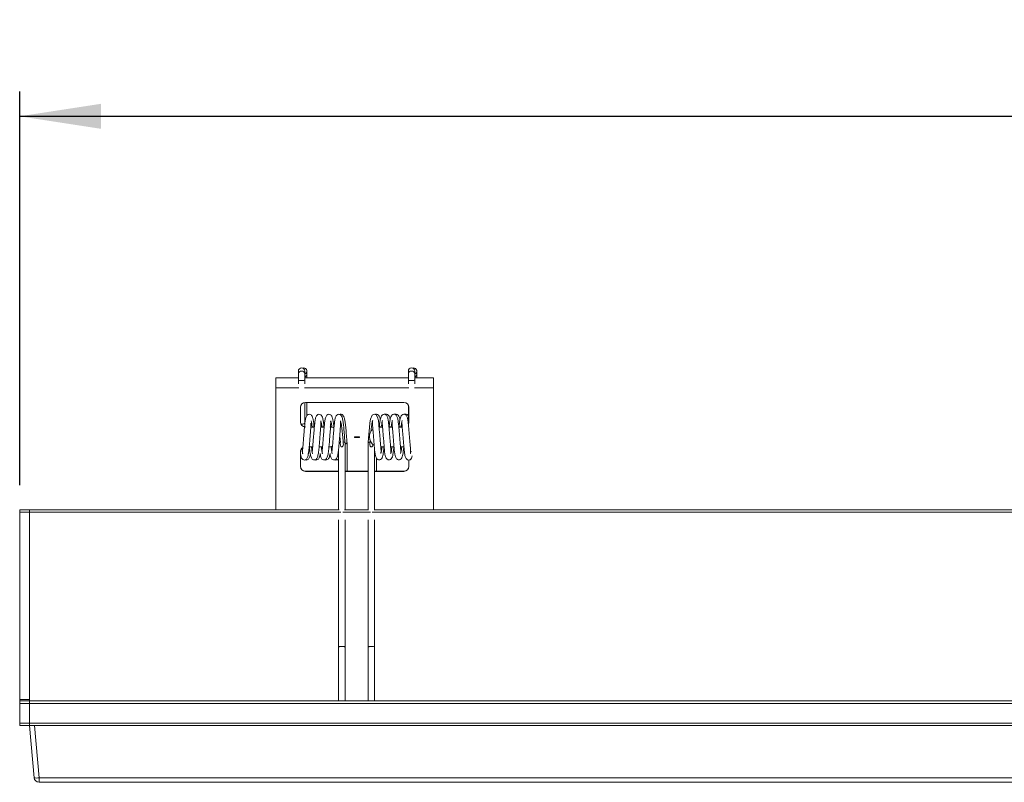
# Model space of a CAD drawing. Header units: millimetres. Extents: x 14 to 402, y 54 to 274.
# Tile 3 of 6: x 57 to 97, y 243 to 274. Entities that reach past the tile are written whole.
import ezdxf

# ---------------------------------------------------------------- set-up
doc = ezdxf.new("R2010")
doc.units = ezdxf.units.MM
doc.layers.add('SLD-0', color=179, linetype='Continuous')
doc.styles.add('SLDTEXTSTYLE0', font='TXT', dxfattribs={"width": 0.75})
doc.dimstyles.new('SLDDIMSTYLE1', dxfattribs={"dimtxt": 3, "dimasz": 3.302, "dimexe": 0, "dimexo": 0.0625, "dimgap": 0.75, "dimtad": 1, "dimdec": 1, "dimlfac": 5, "dimrnd": 1e-09, "dimzin": 12, "dimdsep": 46, "dimtxsty": 'SLDTEXTSTYLE0', "dimsah": 1, "dimcen": 0.09, "dimadec": 0, "dimazin": 3, "dimtfac": 1, "dimtdec": 1, "dimtofl": 0, "dimtmove": 0, "dimatfit": 3, "dimfxl": 1, "dimfrac": 2, "dimtolj": 1, "dimtzin": 12, "dimarcsym": 0})

# ---------------------------------------------------------------- blocks, each defined once
blk = doc.blocks.new('_D_3')
at = {"layer": 'SLD-0'}
for p, q in [((57.109, 255.002), (57.109, 270.971)), ((402.309, 255.002), (402.309, 270.971)), ((57.109, 269.971), (402.309, 269.971))]:
    blk.add_line(p, q, dxfattribs=at)
for points in [[(57.109, 269.971), (60.411, 269.463), (60.411, 270.479)], [(402.309, 269.971), (399.007, 270.479), (399.007, 269.463)]]:
    blk.add_solid(points, dxfattribs=at)
at = {"layer": 'SLD-0', "insert": (215.367, 273.838), "char_height": 3, "attachment_point": 1, "style": 'SLDTEXTSTYLE0'}
blk.add_mtext('1726', dxfattribs=at)

msp = doc.modelspace()

# ---------------------------------------------------------------- linework, layer by layer
at = {"color": 7, "linetype": 'Continuous', "lineweight": 15}
for p, q in [((68.426, 259.63), (68.426, 259.506)), ((68.639, 259.757), (68.597, 259.75)), ((68.686, 259.506), (68.686, 259.63)), ((68.769, 259.506), (68.769, 259.63)), ((72.89, 259.63), (72.89, 259.506)), ((73.103, 259.757), (73.061, 259.75)), ((73.15, 259.506), (73.15, 259.63)), ((73.233, 259.506), (73.233, 259.63)), ((67.509, 259.361), (67.509, 258.954)), ((67.509, 259.361), (68.426, 259.361)), ((68.426, 259.269), (68.426, 259.107)), ((68.686, 259.361), (72.89, 259.361)), ((68.686, 259.107), (68.686, 259.269)), ((72.89, 259.269), (72.89, 259.107)), ((73.15, 259.361), (73.909, 259.361)), ((73.15, 259.107), (73.15, 259.269)), ((73.909, 259.361), (73.909, 258.954)), ((67.509, 258.954), (67.509, 254.002)), ((73.909, 258.954), (73.909, 254.002)), ((68.686, 257.502), (68.686, 258.36)), ((72.709, 258.361), (68.709, 258.361)), ((68.769, 257.814), (68.769, 258.361)), ((68.509, 258.161), (68.509, 257.561)), ((72.89, 258.244), (72.89, 257.502)), ((72.909, 257.561), (72.909, 258.161)), ((68.931, 257.361), (69.074, 257.361)), ((69.01, 257.364), (69.074, 257.364)), ((69.331, 257.361), (69.474, 257.361)), ((69.41, 257.364), (69.474, 257.364)), ((71.705, 257.364), (71.705, 257.361)), ((71.705, 257.364), (71.767, 257.364)), ((71.705, 257.361), (71.843, 257.361)), ((72.102, 257.364), (72.167, 257.364)), ((72.103, 257.361), (72.243, 257.361)), ((72.502, 257.364), (72.567, 257.364)), ((72.503, 257.361), (72.643, 257.361)), ((70.109, 256.968), (70.109, 256.965)), ((70.109, 256.965), (70.109, 256.957)), ((70.319, 254.002), (70.319, 256.719)), ((70.4, 255.564), (70.4, 256.719)), ((70.909, 256.963), (70.709, 256.963)), ((70.709, 256.963), (70.709, 256.939)), ((70.709, 256.939), (70.909, 256.939)), ((70.909, 256.963), (70.909, 256.939)), ((71.259, 256.719), (71.259, 254.002)), ((71.309, 256.968), (71.309, 256.965)), ((71.309, 256.957), (71.309, 256.965)), ((71.333, 256.753), (71.332, 256.753)), ((68.509, 256.361), (68.509, 255.761)), ((69.007, 256.561), (68.867, 256.561)), ((69.407, 256.561), (69.267, 256.561)), ((69.713, 256.561), (69.667, 256.561)), ((70.059, 256.476), (70.059, 254.002)), ((71.519, 254.002), (71.519, 256.482)), ((71.91, 256.561), (71.77, 256.561)), ((72.31, 256.561), (72.17, 256.561)), ((72.709, 256.561), (72.57, 256.561)), ((72.983, 256.314), (73, 256.385)), ((71.6, 255.564), (71.6, 256.1)), ((72.909, 255.761), (72.909, 256.024)), ((68.709, 255.564), (68.709, 255.561)), ((68.709, 255.564), (70.059, 255.564)), ((68.709, 255.561), (70.059, 255.561)), ((70.319, 255.564), (71.259, 255.564)), ((70.319, 255.561), (71.259, 255.561)), ((71.519, 255.564), (72.709, 255.564)), ((71.519, 255.561), (72.709, 255.561)), ((72.709, 255.564), (72.709, 255.561)), ((57.109, 254.002), (57.509, 254.002)), ((57.109, 253.902), (57.109, 254.002)), ((57.509, 253.902), (57.109, 253.902)), ((57.109, 246.302), (57.109, 253.902)), ((57.509, 254.002), (57.509, 253.902)), ((57.509, 254.002), (70.079, 254.002)), ((57.509, 246.302), (57.509, 253.902)), ((70.298, 254.002), (71.279, 254.002)), ((71.498, 254.002), (388.059, 254.002)), ((70.059, 253.588), (70.059, 248.439)), ((70.319, 248.439), (70.319, 253.588)), ((71.259, 253.588), (71.259, 248.439)), ((71.519, 248.439), (71.519, 253.588)), ((70.059, 248.439), (70.059, 246.242)), ((70.319, 246.242), (70.319, 248.439)), ((71.259, 248.439), (71.259, 246.242)), ((71.519, 246.242), (71.519, 248.439)), ((57.109, 246.302), (57.509, 246.302)), ((57.109, 246.242), (57.109, 246.302)), ((57.509, 246.302), (57.509, 246.242)), ((57.109, 246.242), (57.509, 246.242)), ((57.109, 246.142), (57.109, 246.242)), ((57.509, 246.142), (57.109, 246.142)), ((57.109, 245.342), (57.109, 246.142)), ((57.509, 246.242), (57.509, 246.142)), ((57.509, 246.242), (401.909, 246.242)), ((57.509, 245.342), (57.509, 246.142)), ((401.909, 246.142), (57.509, 246.142)), ((57.109, 245.342), (57.509, 245.342)), ((57.109, 245.242), (57.109, 245.342)), ((57.509, 245.242), (57.109, 245.242)), ((57.509, 245.342), (57.509, 245.242)), ((57.509, 245.342), (401.909, 245.342)), ((57.694, 243.124), (57.509, 245.242)), ((57.708, 245.242), (57.509, 245.242)), ((57.708, 245.242), (57.893, 243.124)), ((114.709, 245.242), (57.708, 245.242)), ((57.893, 243.124), (114.524, 243.124)), ((57.893, 243.124), (57.893, 242.942)), ((114.524, 242.942), (57.893, 242.942))]:
    msp.add_line(p, q, dxfattribs=at)
at = {"color": 8, "linetype": 'Continuous', "lineweight": 15}
for p, q in [((67.509, 258.954), (68.44, 258.954)), ((68.672, 258.954), (72.904, 258.954)), ((73.136, 258.954), (73.909, 258.954)), ((69.713, 257.364), (69.713, 257.361)), ((57.509, 253.902), (70.148, 253.902)), ((70.229, 253.902), (71.349, 253.902)), ((71.428, 253.902), (388.065, 253.902))]:
    msp.add_line(p, q, dxfattribs=at)
at = {"color": 8, "linetype": 'Continuous', "lineweight": 15, "flags": 128}
for points in [[(68.426, 259.269), (68.426, 259.269), (68.436, 259.258), (68.464, 259.25), (68.507, 259.244), (68.556, 259.242)], [(68.556, 259.242), (68.606, 259.244), (68.648, 259.25), (68.677, 259.258), (68.686, 259.269), (68.686, 259.269)], [(72.89, 259.269), (72.89, 259.269), (72.9, 259.258), (72.928, 259.25), (72.971, 259.244), (73.02, 259.242)], [(73.02, 259.242), (73.07, 259.244), (73.112, 259.25), (73.141, 259.258), (73.15, 259.269), (73.15, 259.269)]]:
    msp.add_lwpolyline(points, dxfattribs=at)
at = {"color": 7, "linetype": 'Continuous', "lineweight": 15, "flags": 128}
for points in [[(71.767, 256.285), (71.779, 256.302), (71.784, 256.388), (71.778, 256.477), (71.772, 256.533), (71.747, 256.822), (71.73, 257.041), (71.712, 257.261), (71.693, 257.462), (71.673, 257.629), (71.643, 257.761), (71.579, 257.855), (71.505, 257.88), (71.426, 257.841), (71.355, 257.68), (71.33, 257.533), (71.309, 257.33), (71.287, 257.069), (71.274, 256.905), (71.261, 256.726), (71.261, 256.726)], [(70.244, 256.753), (70.287, 256.743), (70.313, 256.73), (70.319, 256.719)], [(70.33, 256.686), (70.363, 256.692), (70.391, 256.704), (70.401, 256.719), (70.395, 256.727)]]:
    msp.add_lwpolyline(points, dxfattribs=at)
at = {"color": 7, "linetype": 'Continuous', "lineweight": 15}
for centre, radius, start, end in [((68.555, 259.628), 0.129, 89.3765, 179.3688), ((68.558, 259.628), 0.129, 0.6312, 90.6183), ((68.641, 259.63), 0.127, 290.8883, 91.2027), ((73.019, 259.628), 0.129, 89.3817, 179.3688), ((73.022, 259.628), 0.129, 0.6312, 90.6183), ((73.105, 259.63), 0.127, 290.881, 91.21), ((68.709, 258.161), 0.2, 90, 180), ((72.709, 258.161), 0.2, 0, 90), ((68.709, 257.564), 0.2, 180, 270), ((68.709, 257.561), 0.2, 180, 270), ((72.709, 257.561), 0.2, 339.1036, 0), ((72.709, 257.564), 0.2, 342.2463, 0), ((69.713, 256.968), 0.396, 66.3569, 90), ((69.713, 256.965), 0.396, 66.1055, 90), ((71.705, 256.968), 0.396, 131.3045, 180), ((71.705, 256.965), 0.396, 131.2467, 180), ((71.326, 256.667), 0.0861, 85.6733, 136.6469), ((71.705, 256.957), 0.396, 180, 239.6589), ((68.709, 256.361), 0.2, 121.8625, 180), ((69.713, 256.957), 0.396, 270, 284.6747), ((68.709, 255.764), 0.2, 180, 270), ((68.709, 255.761), 0.2, 180, 270), ((72.709, 255.764), 0.2, 270, 0), ((72.709, 255.761), 0.2, 270, 0), ((57.793, 243.701), 0.585, 260.1965, 279.8035), ((57.893, 243.142), 0.2, 185, 270)]:
    msp.add_arc(centre, radius, start, end, dxfattribs=at)
at = {"color": 8, "linetype": 'Continuous', "lineweight": 15}
for centre, radius, start, end in [((68.554, 259.505), 0.128, 89.0832, 180.0526), ((68.558, 259.505), 0.128, 0.4041, 90.8239), ((68.641, 259.507), 0.128, 291.1516, 359.5474), ((73.019, 259.504), 0.129, 89.3485, 179.7873), ((73.022, 259.505), 0.128, 0.4041, 90.8239), ((73.105, 259.507), 0.128, 291.1516, 359.5474)]:
    msp.add_arc(centre, radius, start, end, dxfattribs=at)
at = {"color": 7, "linetype": 'Continuous', "lineweight": 15}
for points, knots in [([(68.426, 259.506), (68.426, 259.498), (68.426, 259.486), (68.426, 259.452), (68.426, 259.42), (68.426, 259.383), (68.426, 259.333), (68.426, 259.294), (68.426, 259.269)], [0, 0, 0, 0, 0.239458, 0.36836, 0.500002, 0.63164, 0.760542, 1, 1, 1, 1]), ([(68.686, 259.269), (68.686, 259.294), (68.686, 259.333), (68.686, 259.383), (68.686, 259.42), (68.686, 259.452), (68.686, 259.486), (68.686, 259.498), (68.686, 259.506)], [0, 0, 0, 0, 0.239458, 0.36836, 0.499998, 0.63164, 0.760542, 1, 1, 1, 1]), ([(68.769, 259.361), (68.769, 259.368), (68.769, 259.389), (68.769, 259.42), (68.769, 259.452), (68.769, 259.486), (68.769, 259.498), (68.769, 259.506)], [0, 0, 0, 0, 0.10183, 0.289013, 0.476205, 0.659498, 1, 1, 1, 1]), ([(72.89, 259.506), (72.89, 259.498), (72.89, 259.486), (72.89, 259.452), (72.89, 259.42), (72.89, 259.383), (72.89, 259.333), (72.89, 259.294), (72.89, 259.269)], [0, 0, 0, 0, 0.239458, 0.36836, 0.500002, 0.63164, 0.760542, 1, 1, 1, 1]), ([(73.15, 259.269), (73.15, 259.294), (73.15, 259.333), (73.15, 259.383), (73.15, 259.42), (73.15, 259.452), (73.15, 259.486), (73.15, 259.498), (73.15, 259.506)], [0, 0, 0, 0, 0.239458, 0.36836, 0.499998, 0.63164, 0.760542, 1, 1, 1, 1]), ([(73.233, 259.361), (73.233, 259.368), (73.233, 259.389), (73.233, 259.42), (73.233, 259.452), (73.233, 259.486), (73.233, 259.498), (73.233, 259.506)], [0, 0, 0, 0, 0.10183, 0.289013, 0.476205, 0.659498, 1, 1, 1, 1]), ([(70.398, 256.728), (70.395, 256.775), (70.385, 256.914), (70.365, 257.165), (70.343, 257.416), (70.321, 257.606), (70.292, 257.736), (70.258, 257.818), (70.197, 257.874), (70.145, 257.895), (70.114, 257.869), (70.107, 257.864)], [0, 0, 0, 0, 0.090097, 0.266473, 0.430049, 0.57037, 0.690027, 0.78721, 0.858534, 0.970414, 1, 1, 1, 1]), ([(71.751, 257.654), (71.75, 257.661), (71.742, 257.716), (71.717, 257.802), (71.639, 257.877), (71.585, 257.893), (71.557, 257.869), (71.551, 257.864)], [0, 0, 0, 0, 0.04945, 0.371829, 0.663881, 0.934611, 1, 1, 1, 1]), ([(72.151, 257.654), (72.15, 257.661), (72.142, 257.716), (72.117, 257.802), (72.039, 257.877), (71.985, 257.893), (71.957, 257.869), (71.951, 257.864)], [0, 0, 0, 0, 0.04945, 0.371829, 0.663881, 0.934604, 1, 1, 1, 1]), ([(72.551, 257.654), (72.55, 257.661), (72.542, 257.716), (72.517, 257.802), (72.439, 257.877), (72.385, 257.893), (72.357, 257.869), (72.351, 257.864)], [0, 0, 0, 0, 0.049449, 0.371827, 0.663884, 0.934604, 1, 1, 1, 1]), ([(72.89, 257.816), (72.873, 257.836), (72.834, 257.881), (72.785, 257.893), (72.757, 257.869), (72.751, 257.864)], [0, 0, 0, 0, 0.396629, 0.882607, 1, 1, 1, 1]), ([(68.509, 256.291), (68.516, 256.243), (68.533, 256.141), (68.576, 256.062), (68.624, 256.021), (68.718, 256.021), (68.766, 256.065), (68.812, 256.16), (68.844, 256.322), (68.864, 256.514), (68.881, 256.712), (68.896, 256.902), (68.91, 257.076), (68.923, 257.232), (68.932, 257.373), (68.937, 257.472), (68.936, 257.507), (68.935, 257.515)], [0, 0, 0, 0, 0.076996, 0.162702, 0.217935, 0.249916, 0.30692, 0.395157, 0.486061, 0.571985, 0.654741, 0.725893, 0.785599, 0.849774, 0.905939, 0.979316, 1, 1, 1, 1]), ([(69.065, 257.364), (69.065, 257.367), (69.058, 257.444), (69.044, 257.563), (69.019, 257.705), (68.987, 257.796), (68.936, 257.864), (68.859, 257.892), (68.777, 257.851), (68.716, 257.733), (68.696, 257.582), (68.675, 257.39), (68.654, 257.134), (68.633, 256.867), (68.615, 256.646), (68.601, 256.498), (68.591, 256.403), (68.587, 256.333), (68.59, 256.283), (68.6, 256.28), (68.603, 256.279)], [0, 0, 0, 0, 0.002407, 0.074305, 0.135779, 0.187208, 0.226761, 0.282774, 0.340417, 0.404156, 0.474492, 0.553577, 0.634785, 0.719546, 0.791353, 0.842492, 0.87074, 0.914916, 0.973933, 1, 1, 1, 1]), ([(68.871, 256.58), (68.876, 256.525), (68.891, 256.369), (68.92, 256.183), (68.97, 256.067), (69.024, 256.019), (69.131, 256.024), (69.178, 256.081), (69.225, 256.203), (69.253, 256.399), (69.273, 256.613), (69.29, 256.828), (69.305, 257.023), (69.319, 257.189), (69.33, 257.34), (69.338, 257.479), (69.337, 257.573), (69.334, 257.586), (69.334, 257.587)], [0, 0, 0, 0, 0.056988, 0.163112, 0.244578, 0.295912, 0.326249, 0.383995, 0.468547, 0.549854, 0.628037, 0.698555, 0.757138, 0.810195, 0.856326, 0.920158, 0.998187, 1, 1, 1, 1]), ([(68.983, 257.364), (68.978, 257.409), (68.965, 257.528), (68.951, 257.579), (68.942, 257.61)], [0, 0, 0, 0, 0.374717, 1, 1, 1, 1]), ([(69.465, 257.364), (69.465, 257.367), (69.458, 257.444), (69.444, 257.563), (69.419, 257.705), (69.387, 257.796), (69.336, 257.864), (69.259, 257.892), (69.177, 257.851), (69.116, 257.733), (69.097, 257.582), (69.075, 257.39), (69.054, 257.134), (69.033, 256.867), (69.015, 256.646), (69.001, 256.498), (68.991, 256.403), (68.987, 256.333), (68.99, 256.283), (69, 256.28), (69.003, 256.279)], [0, 0, 0, 0, 0.002408, 0.074306, 0.13578, 0.187209, 0.226762, 0.282773, 0.340417, 0.404155, 0.474492, 0.553576, 0.634784, 0.719546, 0.791353, 0.842492, 0.87074, 0.914916, 0.973933, 1, 1, 1, 1]), ([(69.312, 256.276), (69.317, 256.242), (69.332, 256.144), (69.37, 256.068), (69.424, 256.019), (69.531, 256.024), (69.578, 256.081), (69.625, 256.203), (69.653, 256.399), (69.673, 256.613), (69.69, 256.828), (69.705, 257.023), (69.719, 257.189), (69.73, 257.34), (69.738, 257.479), (69.737, 257.573), (69.734, 257.586), (69.734, 257.587)], [0, 0, 0, 0, 0.0480087, 0.1406786, 0.1990731, 0.2335829, 0.2992704, 0.395452, 0.4879417, 0.5768786, 0.6570954, 0.7237357, 0.7840901, 0.8365654, 0.909177, 0.9979372, 1, 1, 1, 1]), ([(69.383, 257.364), (69.378, 257.409), (69.365, 257.528), (69.351, 257.579), (69.342, 257.61)], [0, 0, 0, 0, 0.374714, 1, 1, 1, 1]), ([(69.87, 257.311), (69.868, 257.332), (69.86, 257.428), (69.844, 257.563), (69.819, 257.705), (69.787, 257.796), (69.736, 257.864), (69.659, 257.892), (69.577, 257.851), (69.516, 257.733), (69.497, 257.582), (69.475, 257.39), (69.454, 257.134), (69.433, 256.867), (69.415, 256.646), (69.401, 256.498), (69.391, 256.403), (69.387, 256.333), (69.39, 256.283), (69.4, 256.28), (69.403, 256.279)], [0, 0, 0, 0, 0.019204, 0.089891, 0.15033, 0.200893, 0.23978, 0.29485, 0.351522, 0.414188, 0.48334, 0.561093, 0.640934, 0.724268, 0.794866, 0.845144, 0.872917, 0.916349, 0.974372, 1, 1, 1, 1]), ([(69.712, 256.276), (69.717, 256.242), (69.732, 256.144), (69.77, 256.068), (69.824, 256.019), (69.931, 256.024), (69.978, 256.081), (70.025, 256.203), (70.053, 256.399), (70.073, 256.613), (70.09, 256.828), (70.105, 257.023), (70.119, 257.189), (70.13, 257.34), (70.138, 257.479), (70.137, 257.573), (70.134, 257.586), (70.134, 257.587)], [0, 0, 0, 0, 0.0480092, 0.1406791, 0.1990737, 0.2335836, 0.2992695, 0.395452, 0.4879418, 0.5768783, 0.6570952, 0.7237355, 0.78409, 0.8365655, 0.909177, 0.9979372, 1, 1, 1, 1]), ([(69.786, 257.345), (69.78, 257.397), (69.765, 257.524), (69.751, 257.578), (69.742, 257.61)], [0, 0, 0, 0, 0.409567, 1, 1, 1, 1]), ([(70.316, 256.726), (70.314, 256.76), (70.306, 256.882), (70.287, 257.114), (70.266, 257.367), (70.244, 257.564), (70.219, 257.705), (70.187, 257.796), (70.136, 257.864), (70.059, 257.892), (69.977, 257.851), (69.916, 257.733), (69.896, 257.582), (69.875, 257.39), (69.854, 257.134), (69.833, 256.867), (69.815, 256.646), (69.801, 256.498), (69.791, 256.403), (69.787, 256.333), (69.79, 256.283), (69.8, 256.28), (69.803, 256.279)], [0, 0, 0, 0, 0.027333, 0.099916, 0.168628, 0.228547, 0.279778, 0.322638, 0.3556, 0.402279, 0.450318, 0.503436, 0.562053, 0.627961, 0.695637, 0.766276, 0.826118, 0.868736, 0.892278, 0.929093, 0.978276, 1, 1, 1, 1]), ([(70.244, 256.753), (70.236, 256.844), (70.219, 257.025), (70.193, 257.291), (70.168, 257.508), (70.151, 257.576), (70.142, 257.61)], [0, 0, 0, 0, 0.2509096, 0.4999297, 0.7491922, 1, 1, 1, 1]), ([(71.433, 257.606), (71.425, 257.57), (71.409, 257.503), (71.389, 257.338), (71.378, 257.222), (71.373, 257.178)], [0, 0, 0, 0, 0.42693, 0.7854771, 1, 1, 1, 1]), ([(71.444, 257.62), (71.439, 257.617), (71.429, 257.611), (71.426, 257.541), (71.434, 257.453), (71.445, 257.34), (71.457, 257.192), (71.475, 256.981), (71.493, 256.748), (71.52, 256.454), (71.532, 256.245), (71.592, 256.085), (71.656, 256.034), (71.708, 256.016), (71.771, 256.03), (71.843, 256.122), (71.871, 256.274), (71.893, 256.44), (71.902, 256.535), (71.904, 256.561)], [0, 0, 0, 0, 0.042846, 0.107348, 0.152713, 0.178967, 0.233273, 0.299264, 0.369949, 0.440846, 0.578243, 0.642352, 0.672483, 0.699939, 0.749809, 0.809906, 0.909579, 0.975335, 1, 1, 1, 1]), ([(72.167, 256.285), (72.171, 256.288), (72.182, 256.297), (72.186, 256.371), (72.18, 256.455), (72.166, 256.595), (72.15, 256.791), (72.13, 257.044), (72.112, 257.266), (72.093, 257.47), (72.075, 257.626), (72.052, 257.763), (71.982, 257.865), (71.906, 257.892), (71.8, 257.839), (71.757, 257.709), (71.73, 257.541), (71.718, 257.423), (71.712, 257.364)], [0, 0, 0, 0, 0.045232, 0.111631, 0.156445, 0.178511, 0.272408, 0.338567, 0.407249, 0.477074, 0.547587, 0.611685, 0.671731, 0.727337, 0.784012, 0.878059, 0.939935, 1, 1, 1, 1]), ([(71.833, 257.606), (71.825, 257.572), (71.811, 257.519), (71.798, 257.405), (71.793, 257.364)], [0, 0, 0, 0, 0.643712, 1, 1, 1, 1]), ([(71.844, 257.62), (71.839, 257.617), (71.829, 257.611), (71.826, 257.541), (71.834, 257.453), (71.845, 257.34), (71.857, 257.192), (71.875, 256.981), (71.893, 256.748), (71.92, 256.454), (71.932, 256.245), (71.992, 256.085), (72.056, 256.034), (72.108, 256.016), (72.171, 256.03), (72.243, 256.122), (72.271, 256.274), (72.293, 256.44), (72.302, 256.535), (72.304, 256.561)], [0, 0, 0, 0, 0.042846, 0.107348, 0.152713, 0.178967, 0.233272, 0.299264, 0.369949, 0.440845, 0.578242, 0.642351, 0.672483, 0.69994, 0.749808, 0.809907, 0.909579, 0.975334, 1, 1, 1, 1]), ([(72.567, 256.285), (72.571, 256.288), (72.582, 256.297), (72.586, 256.371), (72.58, 256.455), (72.566, 256.595), (72.55, 256.791), (72.53, 257.044), (72.512, 257.266), (72.493, 257.47), (72.475, 257.626), (72.452, 257.763), (72.382, 257.865), (72.306, 257.892), (72.2, 257.839), (72.157, 257.709), (72.13, 257.541), (72.118, 257.423), (72.112, 257.364)], [0, 0, 0, 0, 0.045232, 0.111632, 0.156446, 0.178511, 0.272408, 0.338567, 0.407249, 0.477074, 0.547587, 0.611685, 0.671732, 0.727336, 0.784013, 0.878059, 0.939935, 1, 1, 1, 1]), ([(72.233, 257.606), (72.225, 257.572), (72.211, 257.519), (72.198, 257.405), (72.193, 257.364)], [0, 0, 0, 0, 0.643715, 1, 1, 1, 1]), ([(72.244, 257.62), (72.239, 257.617), (72.229, 257.611), (72.226, 257.541), (72.234, 257.453), (72.245, 257.34), (72.257, 257.192), (72.275, 256.981), (72.293, 256.748), (72.32, 256.454), (72.332, 256.245), (72.392, 256.085), (72.456, 256.034), (72.508, 256.016), (72.571, 256.03), (72.643, 256.122), (72.671, 256.274), (72.693, 256.44), (72.702, 256.534), (72.704, 256.559)], [0, 0, 0, 0, 0.042869, 0.107405, 0.152794, 0.179062, 0.233396, 0.299423, 0.370145, 0.441079, 0.578549, 0.642693, 0.67284, 0.70031, 0.750207, 0.810336, 0.910062, 0.975852, 1, 1, 1, 1]), ([(72.967, 256.285), (72.971, 256.288), (72.982, 256.297), (72.986, 256.371), (72.98, 256.455), (72.966, 256.595), (72.95, 256.791), (72.93, 257.044), (72.912, 257.266), (72.893, 257.47), (72.875, 257.626), (72.852, 257.763), (72.782, 257.865), (72.706, 257.892), (72.6, 257.839), (72.557, 257.709), (72.53, 257.541), (72.518, 257.423), (72.512, 257.364)], [0, 0, 0, 0, 0.045231, 0.111631, 0.156445, 0.178511, 0.272407, 0.338567, 0.407249, 0.477074, 0.547587, 0.611685, 0.671731, 0.727337, 0.784012, 0.878059, 0.939935, 1, 1, 1, 1]), ([(72.633, 257.606), (72.625, 257.572), (72.611, 257.519), (72.598, 257.405), (72.593, 257.364)], [0, 0, 0, 0, 0.643712, 1, 1, 1, 1]), ([(72.643, 257.621), (72.64, 257.619), (72.63, 257.614), (72.626, 257.554), (72.632, 257.473), (72.642, 257.373), (72.653, 257.242), (72.668, 257.06), (72.685, 256.85), (72.702, 256.639), (72.72, 256.447), (72.736, 256.299), (72.756, 256.166), (72.815, 256.054), (72.9, 256.013), (72.965, 256.03), (73.022, 256.086), (73.037, 256.153), (73.044, 256.185)], [0, 0, 0, 0, 0.04248, 0.114271, 0.168027, 0.200439, 0.256379, 0.32347, 0.39943, 0.475074, 0.551565, 0.626584, 0.697941, 0.76619, 0.82688, 0.880517, 0.942733, 1, 1, 1, 1]), ([(70.111, 256.978), (70.116, 256.925), (70.123, 256.848), (70.131, 256.775), (70.133, 256.753)], [0, 0, 0, 0, 0.695783, 1, 1, 1, 1]), ([(70.244, 256.753), (70.249, 256.722), (70.256, 256.669), (70.245, 256.612), (70.23, 256.58), (70.218, 256.564), (70.205, 256.556), (70.193, 256.552), (70.182, 256.553), (70.17, 256.557), (70.157, 256.567), (70.139, 256.592), (70.124, 256.647), (70.123, 256.706), (70.131, 256.746), (70.133, 256.753)], [0, 0, 0, 0, 0.198403, 0.335645, 0.388777, 0.442262, 0.467118, 0.492234, 0.514566, 0.534116, 0.566282, 0.623428, 0.742812, 0.957365, 1, 1, 1, 1]), ([(70.4, 256.719), (70.4, 256.718), (70.4, 256.712), (70.394, 256.701), (70.372, 256.686), (70.346, 256.676), (70.328, 256.674), (70.323, 256.673)], [0, 0, 0, 0, 0.021088, 0.311652, 0.603712, 0.900598, 1, 1, 1, 1]), ([(71.333, 256.753), (71.328, 256.752), (71.31, 256.749), (71.284, 256.742), (71.263, 256.731), (71.26, 256.723), (71.259, 256.719)], [0, 0, 0, 0, 0.115597, 0.422232, 0.715453, 1, 1, 1, 1]), ([(71.333, 256.753), (71.329, 256.723), (71.321, 256.67), (71.333, 256.61), (71.349, 256.576), (71.364, 256.561), (71.375, 256.554), (71.387, 256.552), (71.397, 256.553), (71.409, 256.558), (71.424, 256.571), (71.442, 256.603), (71.453, 256.638), (71.45, 256.666), (71.45, 256.671)], [0, 0, 0, 0, 0.228488, 0.410725, 0.50176, 0.540897, 0.580434, 0.603912, 0.627429, 0.6559, 0.700181, 0.784232, 0.960594, 1, 1, 1, 1]), ([(71.341, 256.837), (71.34, 256.832), (71.337, 256.803), (71.335, 256.775), (71.332, 256.753)], [0, 0, 0, 0, 0.201208, 1, 1, 1, 1]), ([(68.562, 256.488), (68.567, 256.448), (68.581, 256.34), (68.594, 256.303), (68.603, 256.279)], [0, 0, 0, 0, 0.36498, 1, 1, 1, 1]), ([(68.822, 256.285), (68.83, 256.314), (68.845, 256.362), (68.859, 256.483), (68.865, 256.531)], [0, 0, 0, 0, 0.59925, 1, 1, 1, 1]), ([(68.953, 256.561), (68.961, 256.493), (68.978, 256.354), (68.994, 256.304), (69.003, 256.279)], [0, 0, 0, 0, 0.489168, 1, 1, 1, 1]), ([(69.353, 256.561), (69.361, 256.493), (69.378, 256.354), (69.394, 256.304), (69.403, 256.279)], [0, 0, 0, 0, 0.489167, 1, 1, 1, 1]), ([(69.752, 256.568), (69.76, 256.497), (69.777, 256.356), (69.794, 256.305), (69.803, 256.279)], [0, 0, 0, 0, 0.498647, 1, 1, 1, 1]), ([(71.776, 256.282), (71.784, 256.311), (71.8, 256.366), (71.816, 256.483), (71.824, 256.557), (71.824, 256.561)], [0, 0, 0, 0, 0.5256389, 0.9728702, 1, 1, 1, 1]), ([(72.176, 256.282), (72.184, 256.311), (72.2, 256.366), (72.216, 256.483), (72.224, 256.557), (72.224, 256.561)], [0, 0, 0, 0, 0.525639, 0.972872, 1, 1, 1, 1]), ([(72.576, 256.282), (72.584, 256.311), (72.6, 256.366), (72.617, 256.488), (72.625, 256.566), (72.626, 256.576)], [0, 0, 0, 0, 0.509381, 0.94278, 1, 1, 1, 1]), ([(68.711, 256.032), (68.715, 256.029), (68.729, 256.018), (68.802, 256.023), (68.846, 256.065), (68.89, 256.144), (68.906, 256.237), (68.912, 256.274)], [0, 0, 0, 0, 0.053501, 0.182268, 0.412344, 0.76652, 1, 1, 1, 1]), ([(69.109, 256.029), (69.109, 256.029), (69.12, 256.018), (69.197, 256.02), (69.249, 256.065), (69.292, 256.15), (69.308, 256.25), (69.314, 256.284)], [0, 0, 0, 0, 0.00477, 0.154568, 0.400008, 0.795672, 1, 1, 1, 1]), ([(69.509, 256.029), (69.509, 256.029), (69.52, 256.018), (69.597, 256.02), (69.649, 256.065), (69.692, 256.15), (69.708, 256.25), (69.714, 256.284)], [0, 0, 0, 0, 0.00477, 0.154578, 0.400009, 0.795675, 1, 1, 1, 1]), ([(69.909, 256.029), (69.909, 256.029), (69.92, 256.018), (69.997, 256.021), (70.034, 256.045), (70.052, 256.089), (70.059, 256.106)], [0, 0, 0, 0, 0.008792, 0.284896, 0.737282, 1, 1, 1, 1]), ([(70.319, 248.439), (70.317, 248.44), (70.313, 248.444), (70.288, 248.447), (70.262, 248.45), (70.238, 248.451), (70.214, 248.452), (70.189, 248.452), (70.164, 248.452), (70.139, 248.451), (70.116, 248.45), (70.089, 248.447), (70.067, 248.444), (70.055, 248.44), (70.059, 248.439), (70.059, 248.439)], [0, 0, 0, 0, 0.124237, 0.249105, 0.315064, 0.378749, 0.440301, 0.499929, 0.559438, 0.620909, 0.684456, 0.750303, 0.874955, 0.999855, 1, 1, 1, 1]), ([(71.259, 248.439), (71.26, 248.44), (71.264, 248.444), (71.289, 248.447), (71.315, 248.45), (71.338, 248.451), (71.363, 248.452), (71.389, 248.452), (71.415, 248.452), (71.439, 248.451), (71.462, 248.45), (71.488, 248.447), (71.513, 248.444), (71.517, 248.44), (71.519, 248.439)], [0, 0, 0, 0, 0.124439, 0.249305, 0.312233, 0.374994, 0.437564, 0.499983, 0.562432, 0.625013, 0.687718, 0.750327, 0.874863, 1, 1, 1, 1])]:
    msp.add_open_spline(points, degree=3, knots=knots, dxfattribs=at)
at = {"color": 8, "linetype": 'Continuous', "lineweight": 15}
msp.add_open_spline([(68.556, 257.481), (68.573, 257.481), (68.608, 257.482), (68.65, 257.488), (68.681, 257.497), (68.684, 257.504), (68.686, 257.508)], degree=3, knots=[0, 0, 0, 0, 0.2499885, 0.4999958, 0.7499996, 1, 1, 1, 1], dxfattribs=at)

# ---------------------------------------------------------------- dimensions: what is measured, and where the dimension line sits
at = {"layer": 'SLD-0'}
dim = msp.add_linear_dim(base=(402.309, 269.971), p1=(57.109, 254.002), p2=(402.309, 254.002), dimstyle='SLDDIMSTYLE1', dxfattribs=at)
dim.commit()
dim.dimension.update_dxf_attribs({"geometry": '_D_3', "text_midpoint": (219.8, 269.971), "dimtype": 160})

doc.saveas('drawing.dxf')
